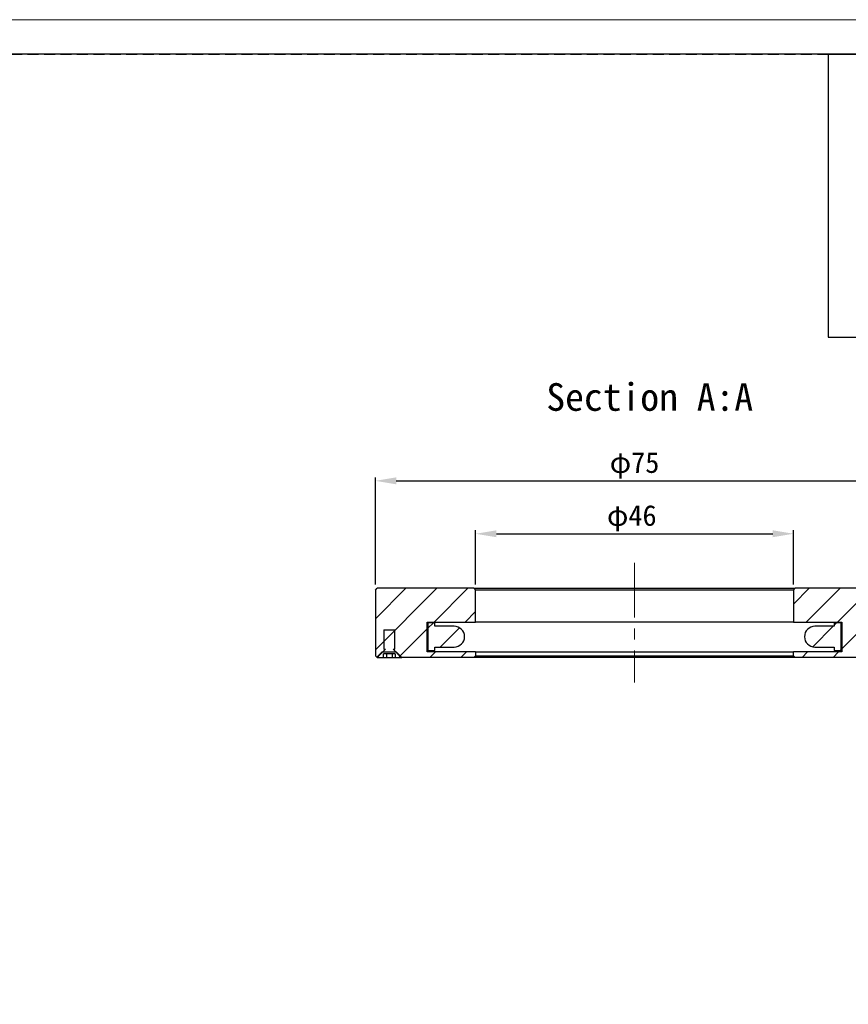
# Model space of a CAD drawing. Header units: millimetres. Extents: x -201 to 202, y 143 to 428.
# Tile 3 of 6: x 2 to 122, y 285 to 428. Entities that reach past the tile are written whole.
import ezdxf

# ---------------------------------------------------------------- set-up
doc = ezdxf.new("R2010")
doc.units = ezdxf.units.MM
doc.header["$LTSCALE"] = 0.25
doc.linetypes.add('CENTER', pattern=[50.8, 31.75, -6.35, 6.35, -6.35])
doc.linetypes.add('HIDDEN', pattern=[9.525, 6.35, -3.175])
doc.layers.get('0').update_dxf_attribs({"lineweight": 30})
doc.layers.add('CENTRE LINE', color=1, linetype='CENTER', lineweight=9)
doc.layers.add('DIMENSION', color=6, linetype='Continuous', lineweight=9)
doc.layers.add('EMPTY LINE', color=252, linetype='Continuous', lineweight=0, plot=False)
doc.layers.add('FORM', color=7, linetype='Continuous')
doc.styles.add('VS Standard', font='msgothic.ttc', dxfattribs={"height": 3})
doc.dimstyles.new('VS Standard x1', dxfattribs={"dimtxt": 3, "dimasz": 3, "dimexe": 0.5, "dimexo": 0.8, "dimgap": 0.5, "dimtad": 3, "dimrnd": 0.0001, "dimzin": 9, "dimdsep": 46, "dimtxsty": 'VS Standard', "dimcen": 0, "dimaunit": 1, "dimadec": 0, "dimazin": 2, "dimtfac": 1, "dimtmove": 0, "dimatfit": 2, "dimfxl": 1, "dimtolj": 1, "dimtzin": 0, "dimarcsym": 0})
pattern_1 = [(45, (-146.2748, 176.8342), (-2.245064, 2.245064), [])]

# ---------------------------------------------------------------- blocks, each defined once
blk = doc.blocks.new('*D115')
at = {"layer": 'Defpoints', "color": 0}
for p in [(114.37, 353.35), (68.37, 345.21), (114.37, 345.21)]:
    blk.add_point(p, dxfattribs=at)
at = {"layer": 'DIMENSION', "color": 0, "lineweight": -2}
for p, q in [((68.37, 346.01), (68.37, 353.85)), ((114.37, 346.01), (114.37, 353.85)), ((71.37, 353.35), (111.37, 353.35))]:
    blk.add_line(p, q, dxfattribs=at)
at = {"layer": 'DIMENSION', "color": 0}
for points in [[(71.37, 353.85), (71.37, 352.85), (68.37, 353.35)], [(111.37, 352.85), (111.37, 353.85), (114.37, 353.35)]]:
    blk.add_solid(points, dxfattribs=at)
at = {"layer": 'DIMENSION', "color": 0, "insert": (90.97, 355.59), "char_height": 3, "attachment_point": 5, "style": 'VS Standard'}
blk.add_mtext('\\A1;\\A1;φ46', dxfattribs=at)
blk = doc.blocks.new('*D116')
at = {"layer": 'Defpoints', "color": 0}
for p in [(128.87, 361.01), (53.87, 345.21), (128.87, 345.21)]:
    blk.add_point(p, dxfattribs=at)
at = {"layer": 'DIMENSION', "color": 0, "lineweight": -2}
for p, q in [((53.87, 346.01), (53.87, 361.51)), ((56.87, 361.01), (125.87, 361.01)), ((128.87, 346.01), (128.87, 361.51))]:
    blk.add_line(p, q, dxfattribs=at)
at = {"layer": 'DIMENSION', "color": 0}
for points in [[(56.87, 361.51), (56.87, 360.51), (53.87, 361.01)], [(125.87, 360.51), (125.87, 361.51), (128.87, 361.01)]]:
    blk.add_solid(points, dxfattribs=at)
at = {"layer": 'DIMENSION', "color": 0, "insert": (91.37, 363.25), "char_height": 3, "attachment_point": 5, "style": 'VS Standard'}
blk.add_mtext('\\A1;\\A1;φ75', dxfattribs=at)

msp = doc.modelspace()

# ---------------------------------------------------------------- hatches: boundary and pattern name
at = {"linetype": 'Continuous', "lineweight": 18}
h = msp.add_hatch(dxfattribs=at)
h.set_pattern_fill('ANSI31', style=0)
h.set_pattern_definition(pattern_1)
h.paths.add_polyline_path([(68.366, 345.207), (68.116, 345.457), (54.116, 345.457), (53.866, 345.207), (53.866, 335.707), (54.091, 335.482), (54.866, 336.257), (56.866, 336.257), (57.666, 335.457), (68.116, 335.457), (68.366, 335.707), (68.366, 336.257), (61.366, 336.257), (61.366, 340.557), (68.366, 340.557)], flags=0)
h = msp.add_hatch(dxfattribs=at)
h.set_pattern_fill('ANSI31', style=0)
h.set_pattern_definition(pattern_1)
h.paths.add_polyline_path([(128.866, 345.207), (128.616, 345.457), (114.616, 345.457), (114.366, 345.207), (114.366, 340.557), (121.366, 340.557), (121.366, 336.257), (114.366, 336.257), (114.366, 335.707), (114.616, 335.457), (125.066, 335.457), (125.866, 336.257), (127.866, 336.257), (128.641, 335.482), (128.866, 335.707)], flags=0)
h = msp.add_hatch(dxfattribs=at)
h.set_pattern_fill('ANSI31', style=0)
h.set_pattern_definition(pattern_1)
h.paths.add_polyline_path([(54.266, 335.607), (54.266, 335.457), (55.03, 335.457), (55.03, 335.957), (56.702, 335.957), (56.702, 335.457), (57.466, 335.457), (57.466, 335.607), (56.416, 336.657), (56.666, 336.657), (56.666, 339.457), (55.066, 339.457), (55.066, 336.657), (55.316, 336.657)], flags=0)
h = msp.add_hatch(dxfattribs=at)
h.set_pattern_fill('ANSI31', style=0)
h.set_pattern_definition(pattern_1)
edge = h.paths.add_edge_path(flags=0)
edge.add_line((61.466, 336.457), (62.466, 336.457))
edge.add_line((62.466, 336.457), (62.466, 336.957))
edge.add_line((62.466, 336.957), (65.266, 336.957))
edge.add_arc((65.266, 338.457), 1.5, 270, 450)
edge.add_line((65.266, 339.957), (62.466, 339.957))
edge.add_line((62.466, 339.957), (62.466, 340.457))
edge.add_line((62.466, 340.457), (61.466, 340.457))
edge.add_line((61.466, 340.457), (61.466, 336.457))
h = msp.add_hatch(dxfattribs=at)
h.set_pattern_fill('ANSI31', style=0)
h.set_pattern_definition(pattern_1)
edge = h.paths.add_edge_path(flags=0)
edge.add_line((121.266, 340.457), (120.266, 340.457))
edge.add_line((120.266, 340.457), (120.266, 339.957))
edge.add_line((120.266, 339.957), (117.466, 339.957))
edge.add_arc((117.466, 338.457), 1.5, 90, 270)
edge.add_line((117.466, 336.957), (120.266, 336.957))
edge.add_line((120.266, 336.957), (120.266, 336.457))
edge.add_line((120.266, 336.457), (121.266, 336.457))
edge.add_line((121.266, 336.457), (121.266, 340.457))

# ---------------------------------------------------------------- linework, layer by layer
at = {"color": 7, "linetype": 'Continuous', "lineweight": 25}
for p, q in [((53.866, 345.207), (54.116, 345.457)), ((53.866, 345.207), (53.866, 335.707)), ((68.116, 345.457), (54.116, 345.457)), ((68.116, 345.457), (68.366, 345.207)), ((68.116, 345.457), (114.616, 345.457)), ((114.366, 345.207), (68.366, 345.207)), ((68.366, 340.557), (68.366, 345.207)), ((114.366, 345.207), (114.616, 345.457)), ((114.366, 345.207), (114.366, 340.557)), ((128.616, 345.457), (114.616, 345.457)), ((55.066, 339.457), (55.066, 336.657)), ((55.066, 339.457), (56.666, 339.457)), ((56.666, 336.657), (56.666, 339.457)), ((61.366, 336.257), (61.366, 340.557)), ((61.366, 340.557), (68.366, 340.557)), ((61.466, 340.457), (61.466, 336.457)), ((62.466, 340.457), (61.466, 340.457)), ((62.466, 339.957), (62.466, 340.457)), ((65.266, 339.957), (62.466, 339.957)), ((114.366, 340.557), (68.366, 340.557)), ((114.366, 340.557), (121.366, 340.557)), ((120.266, 339.957), (117.466, 339.957)), ((121.266, 340.457), (120.266, 340.457)), ((120.266, 340.457), (120.266, 339.957)), ((121.266, 336.457), (121.266, 340.457)), ((121.366, 340.557), (121.366, 336.257)), ((61.383, 338.707), (61.466, 338.707)), ((61.383, 338.207), (61.466, 338.207)), ((121.349, 338.707), (121.266, 338.707)), ((121.349, 338.207), (121.266, 338.207)), ((55.316, 336.657), (54.266, 335.607)), ((55.066, 336.657), (55.316, 336.657)), ((57.466, 335.607), (56.416, 336.657)), ((56.416, 336.657), (56.666, 336.657)), ((61.466, 336.457), (62.466, 336.457)), ((62.466, 336.957), (65.266, 336.957)), ((62.466, 336.457), (62.466, 336.957)), ((117.466, 336.957), (120.266, 336.957)), ((120.266, 336.957), (120.266, 336.457)), ((120.266, 336.457), (121.266, 336.457)), ((54.091, 335.482), (53.866, 335.707)), ((54.091, 335.482), (54.866, 336.257)), ((54.118, 335.457), (54.266, 335.457)), ((54.266, 335.607), (54.266, 335.457)), ((54.266, 335.457), (55.03, 335.457)), ((54.866, 336.257), (56.866, 336.257)), ((55.03, 335.457), (55.03, 335.957)), ((56.702, 335.957), (55.03, 335.957)), ((55.03, 335.457), (55.448, 335.457)), ((55.448, 335.957), (55.448, 335.457)), ((55.448, 335.457), (56.284, 335.457)), ((56.284, 335.957), (56.284, 335.457)), ((56.284, 335.457), (56.702, 335.457)), ((56.702, 335.957), (56.702, 335.457)), ((56.702, 335.457), (57.466, 335.457)), ((56.866, 336.257), (57.666, 335.457)), ((57.466, 335.457), (57.466, 335.607)), ((57.466, 335.457), (57.666, 335.457)), ((68.116, 335.457), (57.666, 335.457)), ((68.366, 336.257), (61.366, 336.257)), ((68.366, 335.707), (68.116, 335.457)), ((114.616, 335.457), (68.116, 335.457)), ((68.366, 336.257), (68.366, 335.707)), ((68.366, 336.257), (114.366, 336.257)), ((68.366, 335.707), (114.366, 335.707)), ((114.366, 335.707), (114.366, 336.257)), ((121.366, 336.257), (114.366, 336.257)), ((114.616, 335.457), (114.366, 335.707)), ((125.066, 335.457), (114.616, 335.457))]:
    msp.add_line(p, q, dxfattribs=at)
for centre, start, end in [((65.266, 338.457), 270, 90), ((117.466, 338.457), 90, 270)]:
    msp.add_arc(centre, 1.5, start, end, dxfattribs=at)
msp.add_open_spline([(54.091, 335.482), (54.091, 335.482), (54.1, 335.473), (54.118, 335.457)], degree=3, dxfattribs=at)
at = {"layer": 'CENTRE LINE'}
msp.add_line((91.366, 349.147), (91.366, 331.831), dxfattribs=at)
at = {"layer": 'EMPTY LINE'}
msp.add_line((201.5, 427.75), (-201.5, 427.75), dxfattribs=at)
at = {"layer": 'FORM', "linetype": 'HIDDEN'}
msp.add_lwpolyline([(-196.5, 422.75), (196.5, 422.75), (196.5, 147.75), (-196.5, 147.75)], close=True, dxfattribs=at)
at = {"layer": 'FORM'}
for points in [[(-196.5, 422.75), (-196.5, 147.75), (-78.5, 147.75), (-78.5, 159.75), (16.5, 159.75), (16.5, 177.25), (196.5, 177.25), (196.5, 422.75), (-196.5, 422.75)], [(196.478, 422.716), (119.391, 422.716), (119.391, 381.809), (196.478, 381.809)]]:
    msp.add_lwpolyline(points, close=True, dxfattribs=at)

# ---------------------------------------------------------------- texts
at = {"layer": 'DIMENSION', "insert": (78.601, 375.145), "char_height": 4, "width": 28.45959, "attachment_point": 1, "style": 'VS Standard'}
msp.add_mtext('Section A:A', dxfattribs=at)

# ---------------------------------------------------------------- dimensions: what is measured, and where the dimension line sits
at = {"layer": 'DIMENSION'}
for base, p1, p2, picture, middle in [((128.866, 361.011), (53.866, 345.207), (128.866, 345.207), '*D116', (91.366, 361.011)), ((114.366, 353.345), (68.366, 345.207), (114.366, 345.207), '*D115', (90.966, 353.345))]:
    dim = msp.add_linear_dim(base=base, p1=p1, p2=p2, text='\\A1;φ<>', dimstyle='VS Standard x1', override={"dimtxsty": 'VS Standard', "dimtfill": 0, "dimtfillclr": 0}, dxfattribs=at)
    dim.commit()
    dim.dimension.update_dxf_attribs({"geometry": picture, "text_midpoint": middle, "dimtype": 160})

doc.saveas('drawing.dxf')
